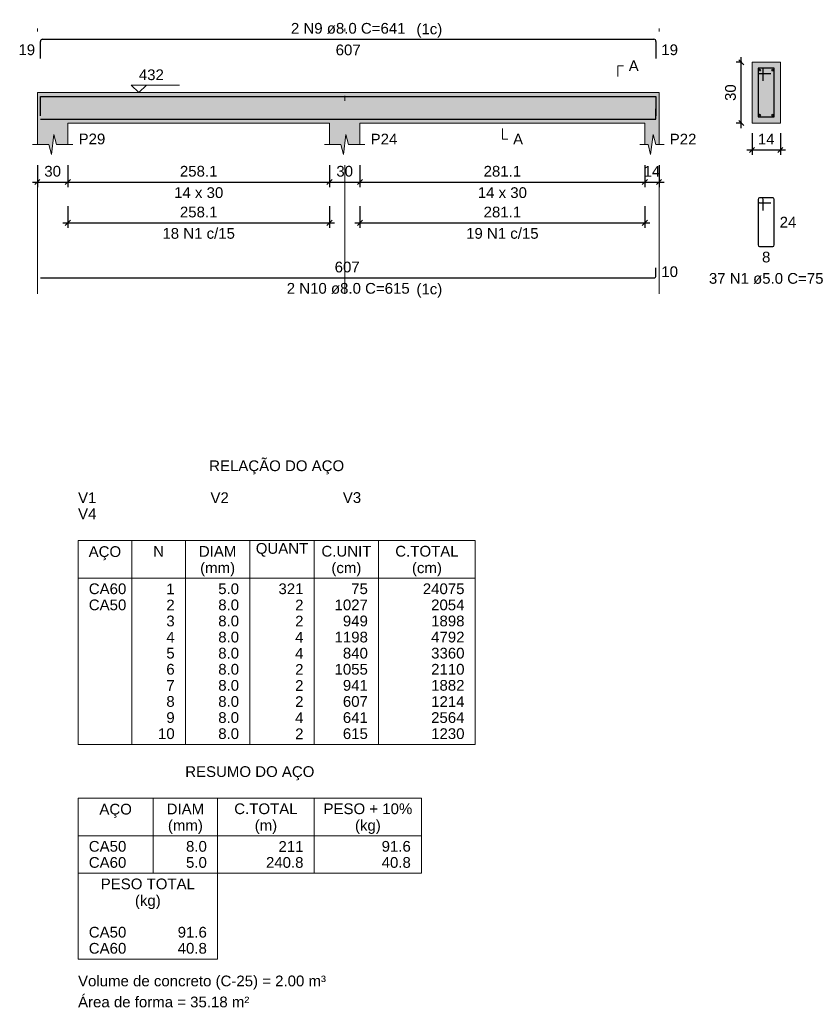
# Model space of a CAD drawing. Header units: millimetres. Extents: x 1852 to 2571, y -668 to -390.
# Tile 68 of 84: x 2504 to 2520, y -550 to -531. Entities that reach past the tile are written whole.
import ezdxf

# ---------------------------------------------------------------- set-up
doc = ezdxf.new("R2010")
doc.units = ezdxf.units.MM
doc.linetypes.add('DASHDOT', pattern=[25.4, 12.7, -6.35, 0, -6.35])
for name, color, linetype, lineweight in [('Descrição da armadura', 7, 'Continuous', 5), ('DT-Barras na forma', 1, 'Continuous', 30), ('DT-Barras no corte', 5, 'Continuous', 5), ('DT-Barras rebatidas', 1, 'Continuous', 30), ('DT-Cotas', 9, 'Continuous', 5), ('DT-Forma', 5, 'Continuous', 5), ('DT-Hachura forma vigas', 252, 'Continuous', 5), ('DT-Hachura seção vigas', 252, 'Continuous', 5), ('DT-Pontilhado', 9, 'DASHDOT', 5), ('DT-Relação do aço', 250, 'Continuous', 5), ('DT-Textos', 7, 'Continuous', 5), ('Textos armaduras', 7, 'Continuous', 5)]:
    doc.layers.add(name, color=color, linetype=linetype, lineweight=lineweight)
doc.styles.add('ARIAL', font='arial.ttf')
doc.styles.get("Standard").update_dxf_attribs({"font": 'arial.ttf'})
doc.dimstyles.new('UM_25.000000', dxfattribs={"dimtxt": 0.18, "dimasz": 0.1, "dimexe": 0.1, "dimexo": 0.2, "dimgap": 0, "dimtad": 1, "dimtih": 1, "dimtoh": 1, "dimdec": 1, "dimlfac": 25, "dimzin": 0, "dimdsep": 46, "dimtxsty": 'Standard', "dimcen": 0.09, "dimdle": 0.1, "dimadec": 1, "dimazin": 2, "dimtfac": 1, "dimtdec": 4, "dimtofl": 0, "dimtmove": 0, "dimatfit": 3, "dimfxl": 1, "dimtolj": 1, "dimarcsym": 0})
doc.dimstyles.new('UM_50.000000', dxfattribs={"dimtxt": 0.18, "dimasz": 0.1, "dimexe": 0.1, "dimexo": 0.2, "dimgap": 0, "dimtad": 1, "dimtih": 1, "dimtoh": 1, "dimdec": 1, "dimlfac": 50, "dimzin": 0, "dimdsep": 46, "dimtxsty": 'Standard', "dimcen": 0.09, "dimdle": 0.1, "dimadec": 1, "dimazin": 2, "dimtfac": 1, "dimtdec": 4, "dimtofl": 0, "dimtmove": 0, "dimatfit": 3, "dimfxl": 1, "dimtolj": 1, "dimarcsym": 0})

# ---------------------------------------------------------------- blocks, each defined once
blk = doc.blocks.new('_Oblique')
at = {"color": 0, "linetype": 'ByBlock', "lineweight": -2}
blk.add_line((-0.5, -0.5), (0.5, 0.5), dxfattribs=at)
blk = doc.blocks.new('*D1424')
at = {"layer": 'DT-Cotas', "color": 0, "lineweight": -2, "transparency": 16777216}
for p, q in [((2504.503, -533.471), (2504.503, -533.901)), ((2505.103, -533.471), (2505.103, -533.901)), ((2504.403, -533.801), (2505.203, -533.801))]:
    blk.add_line(p, q, dxfattribs=at)
at = {"layer": 'DT-Cotas', "color": 0, "lineweight": -2, "transparency": 16777216, "xscale": 0.1, "yscale": 0.1, "zscale": 0.1, "rotation": 180}
blk.add_blockref('_Oblique', (2504.503, -533.801), dxfattribs=at)
at = {"layer": 'DT-Cotas', "color": 0, "lineweight": -2, "transparency": 16777216, "xscale": 0.1, "yscale": 0.1, "zscale": 0.1}
blk.add_blockref('_Oblique', (2505.103, -533.801), dxfattribs=at)
at = {"layer": 'DT-Cotas', "color": 7, "transparency": 16777216, "insert": (2504.803, -533.589), "char_height": 0.2118, "attachment_point": 5, "rotation": 0.0057, "style": 'ARIAL'}
blk.add_mtext('\\A1;30', dxfattribs=at)
blk = doc.blocks.new('*D1425')
at = {"layer": 'DT-Cotas', "color": 0, "lineweight": -2, "transparency": 16777216}
for p, q in [((2505.103, -533.471), (2505.103, -533.901)), ((2510.265, -533.471), (2510.265, -533.901)), ((2505.003, -533.801), (2510.365, -533.801))]:
    blk.add_line(p, q, dxfattribs=at)
at = {"layer": 'DT-Cotas', "color": 0, "lineweight": -2, "transparency": 16777216, "xscale": 0.1, "yscale": 0.1, "zscale": 0.1, "rotation": 180}
blk.add_blockref('_Oblique', (2505.103, -533.801), dxfattribs=at)
at = {"layer": 'DT-Cotas', "color": 0, "lineweight": -2, "transparency": 16777216, "xscale": 0.1, "yscale": 0.1, "zscale": 0.1}
blk.add_blockref('_Oblique', (2510.265, -533.801), dxfattribs=at)
at = {"layer": 'DT-Cotas', "color": 7, "transparency": 16777216, "insert": (2507.684, -533.589), "char_height": 0.2118, "attachment_point": 5, "rotation": 0.0057, "style": 'ARIAL'}
blk.add_mtext('\\A1;258.1', dxfattribs=at)
blk = doc.blocks.new('*D1426')
at = {"layer": 'DT-Cotas', "color": 0, "lineweight": -2, "transparency": 16777216}
for p, q in [((2510.265, -533.471), (2510.265, -533.901)), ((2510.865, -533.471), (2510.865, -533.901)), ((2510.165, -533.801), (2510.965, -533.801))]:
    blk.add_line(p, q, dxfattribs=at)
at = {"layer": 'DT-Cotas', "color": 0, "lineweight": -2, "transparency": 16777216, "xscale": 0.1, "yscale": 0.1, "zscale": 0.1, "rotation": 180}
blk.add_blockref('_Oblique', (2510.265, -533.801), dxfattribs=at)
at = {"layer": 'DT-Cotas', "color": 0, "lineweight": -2, "transparency": 16777216, "xscale": 0.1, "yscale": 0.1, "zscale": 0.1}
blk.add_blockref('_Oblique', (2510.865, -533.801), dxfattribs=at)
at = {"layer": 'DT-Cotas', "color": 7, "transparency": 16777216, "insert": (2510.565, -533.589), "char_height": 0.2118, "attachment_point": 5, "rotation": 0.0057, "style": 'ARIAL'}
blk.add_mtext('\\A1;30', dxfattribs=at)
blk = doc.blocks.new('*D1427')
at = {"layer": 'DT-Cotas', "color": 0, "lineweight": -2, "transparency": 16777216}
for p, q in [((2510.865, -533.471), (2510.865, -533.901)), ((2516.487, -533.471), (2516.487, -533.901)), ((2510.765, -533.801), (2516.587, -533.801))]:
    blk.add_line(p, q, dxfattribs=at)
at = {"layer": 'DT-Cotas', "color": 0, "lineweight": -2, "transparency": 16777216, "xscale": 0.1, "yscale": 0.1, "zscale": 0.1, "rotation": 180}
blk.add_blockref('_Oblique', (2510.865, -533.801), dxfattribs=at)
at = {"layer": 'DT-Cotas', "color": 0, "lineweight": -2, "transparency": 16777216, "xscale": 0.1, "yscale": 0.1, "zscale": 0.1}
blk.add_blockref('_Oblique', (2516.487, -533.801), dxfattribs=at)
at = {"layer": 'DT-Cotas', "color": 7, "transparency": 16777216, "insert": (2513.676, -533.589), "char_height": 0.2118, "attachment_point": 5, "rotation": 0.0057, "style": 'ARIAL'}
blk.add_mtext('\\A1;281.1', dxfattribs=at)
blk = doc.blocks.new('*D1428')
at = {"layer": 'DT-Cotas', "color": 0, "lineweight": -2, "transparency": 16777216}
for p, q in [((2516.487, -533.471), (2516.487, -533.901)), ((2516.767, -533.471), (2516.767, -533.901)), ((2516.387, -533.801), (2516.867, -533.801))]:
    blk.add_line(p, q, dxfattribs=at)
at = {"layer": 'DT-Cotas', "color": 0, "lineweight": -2, "transparency": 16777216, "xscale": 0.1, "yscale": 0.1, "zscale": 0.1, "rotation": 180}
blk.add_blockref('_Oblique', (2516.487, -533.801), dxfattribs=at)
at = {"layer": 'DT-Cotas', "color": 0, "lineweight": -2, "transparency": 16777216, "xscale": 0.1, "yscale": 0.1, "zscale": 0.1}
blk.add_blockref('_Oblique', (2516.767, -533.801), dxfattribs=at)
at = {"layer": 'DT-Cotas', "color": 7, "transparency": 16777216, "insert": (2516.627, -533.589), "char_height": 0.2118, "attachment_point": 5, "rotation": 0.0057, "style": 'ARIAL'}
blk.add_mtext('\\A1;14', dxfattribs=at)
blk = doc.blocks.new('*D1429')
at = {"layer": 'DT-Cotas', "color": 0, "lineweight": -2, "transparency": 16777216}
for p, q in [((2505.103, -534.276), (2505.103, -534.706)), ((2510.265, -534.276), (2510.265, -534.706)), ((2505.003, -534.606), (2510.365, -534.606))]:
    blk.add_line(p, q, dxfattribs=at)
at = {"layer": 'DT-Cotas', "color": 0, "lineweight": -2, "transparency": 16777216, "xscale": 0.1, "yscale": 0.1, "zscale": 0.1, "rotation": 180}
blk.add_blockref('_Oblique', (2505.103, -534.606), dxfattribs=at)
at = {"layer": 'DT-Cotas', "color": 0, "lineweight": -2, "transparency": 16777216, "xscale": 0.1, "yscale": 0.1, "zscale": 0.1}
blk.add_blockref('_Oblique', (2510.265, -534.606), dxfattribs=at)
at = {"layer": 'DT-Cotas', "color": 7, "transparency": 16777216, "insert": (2507.684, -534.394), "char_height": 0.2118, "attachment_point": 5, "rotation": 0.0057, "style": 'ARIAL'}
blk.add_mtext('\\A1;258.1', dxfattribs=at)
blk = doc.blocks.new('*D1430')
at = {"layer": 'DT-Cotas', "color": 0, "lineweight": -2, "transparency": 16777216}
for p, q in [((2510.865, -534.276), (2510.865, -534.706)), ((2516.487, -534.276), (2516.487, -534.706)), ((2510.765, -534.606), (2516.587, -534.606))]:
    blk.add_line(p, q, dxfattribs=at)
at = {"layer": 'DT-Cotas', "color": 0, "lineweight": -2, "transparency": 16777216, "xscale": 0.1, "yscale": 0.1, "zscale": 0.1, "rotation": 180}
blk.add_blockref('_Oblique', (2510.865, -534.606), dxfattribs=at)
at = {"layer": 'DT-Cotas', "color": 0, "lineweight": -2, "transparency": 16777216, "xscale": 0.1, "yscale": 0.1, "zscale": 0.1}
blk.add_blockref('_Oblique', (2516.487, -534.606), dxfattribs=at)
at = {"layer": 'DT-Cotas', "color": 7, "transparency": 16777216, "insert": (2513.676, -534.394), "char_height": 0.2118, "attachment_point": 5, "rotation": 0.0057, "style": 'ARIAL'}
blk.add_mtext('\\A1;281.1', dxfattribs=at)
blk = doc.blocks.new('*D1431')
at = {"layer": 'DT-Cotas', "color": 0, "lineweight": -2, "transparency": 16777216}
for p, q in [((2518.402, -531.436), (2518.29, -531.436)), ((2518.39, -532.736), (2518.39, -531.336)), ((2518.402, -532.636), (2518.29, -532.636))]:
    blk.add_line(p, q, dxfattribs=at)
at = {"layer": 'DT-Cotas', "color": 0, "lineweight": -2, "transparency": 16777216, "xscale": 0.1, "yscale": 0.1, "zscale": 0.1}
for p, rotation in [((2518.39, -531.436), 90), ((2518.39, -532.636), 270)]:
    blk.add_blockref('_Oblique', p, dxfattribs=dict(at, rotation=rotation))
at = {"layer": 'DT-Cotas', "color": 7, "transparency": 16777216, "insert": (2518.178, -532.036), "char_height": 0.2118, "attachment_point": 5, "rotation": 90, "style": 'ARIAL'}
blk.add_mtext('\\A1;30', dxfattribs=at)
blk = doc.blocks.new('*D1432')
at = {"layer": 'DT-Cotas', "color": 0, "lineweight": -2, "transparency": 16777216}
for p, q in [((2518.602, -532.836), (2518.602, -533.266)), ((2519.162, -532.836), (2519.162, -533.266)), ((2518.502, -533.166), (2519.262, -533.166))]:
    blk.add_line(p, q, dxfattribs=at)
at = {"layer": 'DT-Cotas', "color": 0, "lineweight": -2, "transparency": 16777216, "xscale": 0.1, "yscale": 0.1, "zscale": 0.1, "rotation": 180}
blk.add_blockref('_Oblique', (2518.602, -533.166), dxfattribs=at)
at = {"layer": 'DT-Cotas', "color": 0, "lineweight": -2, "transparency": 16777216, "xscale": 0.1, "yscale": 0.1, "zscale": 0.1}
blk.add_blockref('_Oblique', (2519.162, -533.166), dxfattribs=at)
at = {"layer": 'DT-Cotas', "color": 7, "transparency": 16777216, "insert": (2518.882, -532.954), "char_height": 0.2118, "attachment_point": 5, "rotation": 0.0057, "style": 'ARIAL'}
blk.add_mtext('\\A1;14', dxfattribs=at)

msp = doc.modelspace()

# ---------------------------------------------------------------- hatches: boundary and pattern name
at = {"layer": 'DT-Hachura forma vigas', "linetype": 'Continuous'}
msp.add_hatch(color=256, dxfattribs=at).paths.add_polyline_path([(2516.7667, -533.0596), (2516.7667, -532.636), (2516.7667, -532.036), (2516.4867, -532.036), (2510.8651, -532.036), (2510.2651, -532.036), (2505.1035, -532.036), (2504.5035, -532.036), (2504.5035, -532.636), (2504.5035, -533.0596), (2504.7285, -533.0596), (2504.7785, -533.2596), (2504.8285, -532.8596), (2504.8785, -533.0596), (2505.1035, -533.0596), (2505.1035, -532.636), (2510.2651, -532.636), (2510.2651, -533.0596), (2510.4901, -533.0596), (2510.5401, -533.2596), (2510.5901, -532.8596), (2510.6401, -533.0596), (2510.8651, -533.0596), (2510.8651, -532.636), (2516.4867, -532.636), (2516.4867, -533.0596), (2516.5517, -533.0596), (2516.6017, -533.2596), (2516.6517, -532.8596), (2516.7017, -533.0596), (2516.7667, -533.0596)])
at = {"layer": 'DT-Hachura seção vigas', "linetype": 'Continuous'}
msp.add_hatch(color=256, dxfattribs=at).paths.add_polyline_path([(2518.6018, -532.636), (2518.6018, -532.636), (2519.1618, -532.636), (2519.1618, -531.436), (2518.6018, -531.436), (2518.6018, -532.636)])

# ---------------------------------------------------------------- linework, layer by layer
at = {"layer": 'DT-Barras na forma'}
for p, q in [((2518.8218, -531.556), (2518.7218, -531.556)), ((2518.7218, -531.556), (2518.7218, -532.516)), ((2519.0418, -531.556), (2518.7218, -531.556)), ((2518.7218, -531.556), (2518.7218, -531.656)), ((2518.7218, -531.656), (2518.9718, -531.656)), ((2518.8218, -531.806), (2518.8218, -531.556)), ((2519.0418, -532.516), (2519.0418, -531.556)), ((2518.7218, -532.516), (2519.0418, -532.516))]:
    msp.add_line(p, q, dxfattribs=at)
for points in [[(2504.5635, -532.4917), (2504.5635, -532.114), (2516.7067, -532.114), (2516.7067, -532.4917)], [(2504.5635, -532.558), (2516.7067, -532.558), (2516.7067, -532.358)]]:
    msp.add_lwpolyline(points, dxfattribs=at)
at = {"layer": 'DT-Barras no corte'}
for centre in [(2518.7578, -531.592), (2519.0058, -531.592), (2518.7578, -532.48), (2519.0058, -532.48)]:
    msp.add_circle(centre, 0.016, dxfattribs=at)
at = {"layer": 'DT-Barras rebatidas'}
for p, q in [((2504.5635, -531.3621), (2504.5635, -531.0244)), ((2504.6035, -530.9844), (2516.6667, -530.9844)), ((2516.7067, -531.0244), (2516.7067, -531.3621)), ((2518.7218, -534.1427), (2518.7218, -535.0427)), ((2518.7218, -534.1427), (2518.7218, -534.1827)), ((2518.7918, -534.1127), (2518.7518, -534.1127)), ((2519.0118, -534.1127), (2518.7518, -534.1127)), ((2518.8218, -534.3627), (2518.8218, -534.1427)), ((2519.0418, -535.0427), (2519.0418, -534.1427)), ((2518.7518, -534.2127), (2518.9718, -534.2127)), ((2518.7518, -535.0727), (2519.0118, -535.0727)), ((2516.7067, -535.6527), (2516.7067, -535.4927)), ((2504.5635, -535.6927), (2516.6667, -535.6927))]:
    msp.add_line(p, q, dxfattribs=at)
for centre, radius, start, end in [((2504.6035, -531.0244), 0.04, 90, 180), ((2516.6667, -531.0244), 0.04, 0, 90), ((2518.7518, -534.1427), 0.03, 90, 180), ((2518.7518, -534.1427), 0.03, 90, 180), ((2518.7518, -534.1827), 0.03, 180, 270), ((2518.7918, -534.1427), 0.03, 0, 90), ((2519.0118, -534.1427), 0.03, 0, 90), ((2518.7518, -535.0427), 0.03, 180, 270), ((2519.0118, -535.0427), 0.03, 270, 0), ((2516.6667, -535.6527), 0.04, 270, 0)]:
    msp.add_arc(centre, radius, start, end, dxfattribs=at)
at = {"layer": 'DT-Forma'}
for p, q in [((2519.1618, -531.436), (2518.6018, -531.436)), ((2518.6018, -531.436), (2518.6018, -531.436)), ((2518.6018, -531.436), (2518.6018, -532.636)), ((2519.1618, -532.636), (2519.1618, -531.436)), ((2519.1618, -531.436), (2519.1618, -531.436)), ((2504.5035, -532.036), (2505.1035, -532.036)), ((2505.1035, -532.036), (2510.2651, -532.036)), ((2510.2651, -532.036), (2510.8651, -532.036)), ((2510.8651, -532.036), (2516.4867, -532.036)), ((2516.4867, -532.036), (2516.7667, -532.036)), ((2504.5035, -532.636), (2504.5035, -533.0596)), ((2505.1035, -533.0596), (2505.1035, -532.636)), ((2505.1035, -532.636), (2510.2651, -532.636)), ((2510.2651, -532.636), (2510.2651, -533.0596)), ((2510.8651, -533.0596), (2510.8651, -532.636)), ((2510.8651, -532.636), (2516.4867, -532.636)), ((2516.4867, -532.636), (2516.4867, -533.0596)), ((2516.7667, -533.0596), (2516.7667, -532.636)), ((2518.6018, -532.636), (2519.1618, -532.636)), ((2518.6018, -532.636), (2518.6018, -532.636)), ((2519.1618, -532.636), (2519.1618, -532.636)), ((2504.7785, -533.2596), (2504.8285, -532.8596)), ((2504.8285, -532.8596), (2504.8785, -533.0596)), ((2510.5401, -533.2596), (2510.5901, -532.8596)), ((2510.5901, -532.8596), (2510.6401, -533.0596)), ((2516.6017, -533.2596), (2516.6517, -532.8596)), ((2516.6517, -532.8596), (2516.7017, -533.0596)), ((2504.4035, -533.0596), (2504.7285, -533.0596)), ((2504.7285, -533.0596), (2504.7785, -533.2596)), ((2504.8785, -533.0596), (2505.2035, -533.0596)), ((2510.1651, -533.0596), (2510.4901, -533.0596)), ((2510.4901, -533.0596), (2510.5401, -533.2596)), ((2510.6401, -533.0596), (2510.9651, -533.0596)), ((2516.3867, -533.0596), (2516.5517, -533.0596)), ((2516.5517, -533.0596), (2516.6017, -533.2596)), ((2516.7017, -533.0596), (2516.8667, -533.0596))]:
    msp.add_line(p, q, dxfattribs=at)
at = {"layer": 'DT-Forma', "linetype": 'Continuous'}
for p, q in [((2504.5035, -532.636), (2504.5035, -532.036)), ((2516.7667, -532.036), (2516.7667, -532.636))]:
    msp.add_line(p, q, dxfattribs=at)
at = {"layer": 'DT-Pontilhado', "ltscale": 0.2}
for p, q in [((2504.5035, -536.0104), (2504.5035, -530.7726)), ((2510.5651, -536.0104), (2510.5651, -530.7726)), ((2516.7667, -536.0104), (2516.7667, -530.7726))]:
    msp.add_line(p, q, dxfattribs=at)
at = {"layer": 'DT-Relação do aço', "linetype": 'Continuous'}
for p, q in [((2505.3044, -540.8779), (2513.141, -540.8779)), ((2505.3044, -540.8779), (2505.3044, -544.9021)), ((2506.3634, -540.8779), (2506.3634, -544.9021)), ((2507.4224, -540.8779), (2507.4224, -544.9021)), ((2508.6932, -540.8779), (2508.6932, -544.9021)), ((2509.964, -540.8779), (2509.964, -544.9021)), ((2511.2348, -540.8779), (2511.2348, -544.9021)), ((2513.141, -540.8779), (2513.141, -544.9021)), ((2505.3044, -541.6192), (2513.141, -541.6192)), ((2505.3044, -544.9021), (2513.141, -544.9021)), ((2505.3044, -545.9611), (2505.3044, -547.4437)), ((2505.3044, -545.9611), (2512.082, -545.9611)), ((2506.787, -545.9611), (2506.787, -547.4437)), ((2508.0578, -545.9611), (2508.0578, -547.4437)), ((2509.964, -545.9611), (2509.964, -547.4437)), ((2512.082, -545.9611), (2512.082, -547.4437)), ((2505.3044, -546.7024), (2512.082, -546.7024)), ((2505.3044, -547.4437), (2512.082, -547.4437)), ((2505.3044, -547.4437), (2505.3044, -549.1381)), ((2508.0578, -549.1381), (2508.0578, -547.4437)), ((2505.3044, -549.1381), (2508.0578, -549.1381))]:
    msp.add_line(p, q, dxfattribs=at)
at = {"layer": 'DT-Textos'}
for points in [[(2515.9572, -531.7183), (2515.9572, -531.5065), (2516.0631, -531.5065)], [(2506.652, -531.8878), (2506.5037, -532.036), (2506.3554, -531.8878), (2507.3085, -531.8878)], [(2513.6759, -532.7419), (2513.6759, -532.9537), (2513.7818, -532.9537)]]:
    msp.add_lwpolyline(points, dxfattribs=at)

# ---------------------------------------------------------------- texts
at = {"layer": 'Descrição da armadura', "linetype": 'Continuous', "char_height": 0.2118, "attachment_point": 8, "line_spacing_factor": 0.798, "style": 'ARIAL'}
for s, insert, width in [('2 N9 ø8.0 C=641', (2510.6351, -530.8785), 4.534748), ('18 N1 c/15', (2507.6843, -534.9235), 2.869342), ('19 N1 c/15', (2513.6759, -534.9235), 2.869342), ('37 N1 ø5.0 C=75', (2518.8818, -535.814), 4.534748), ('2 N10 ø8.0 C=615', (2510.6351, -536.0104), 4.8647)]:
    msp.add_mtext(s, dxfattribs=dict(at, insert=insert, width=width))
at = {"layer": 'DT-Relação do aço', "linetype": 'Continuous', "char_height": 0.2118, "line_spacing_factor": 0.798, "style": 'ARIAL'}
for s, insert, width, attachment_point in [('RELAÇÃO DO AÇO', (2509.223, -539.5714), 5.340655, 8), ('V1', (2505.3044, -540.1366), 0.725664, 7), ('V2', (2507.9166, -540.1366), 0.725664, 7), ('V3', (2510.5288, -540.1366), 0.725664, 7), ('V4', (2505.3044, -540.4543), 0.725664, 7), ('AÇO', (2505.834, -541.2654), 1.285627, 8), ('N', (2506.8929, -541.1956), 0.428446, 8), ('DIAM', (2508.0578, -541.1956), 1.483193, 8), ('QUANT', (2509.3286, -541.1956), 2.076471, 8), ('C.UNIT', (2510.5994, -541.1956), 1.977398, 8), ('C.TOTAL', (2512.1879, -541.1956), 2.505206, 8), ('(mm)', (2508.058, -541.5834), 1.383541, 8), ('(cm)', (2510.599, -541.5834), 1.185975, 8), ('(cm)', (2512.188, -541.5834), 1.185975, 8), ('CA60', (2505.5162, -541.9369), 1.484062, 7), ('1', (2507.2106, -541.9369), 0.329953, 9), ('5.0', (2508.4814, -541.9369), 0.824737, 9), ('321', (2509.7522, -541.9369), 0.989858, 9), ('75', (2511.023, -541.9369), 0.659905, 9), ('24075', (2512.9292, -541.9369), 1.649763, 9), ('CA50', (2505.5162, -542.2546), 1.484062, 7), ('2', (2507.2106, -542.2546), 0.329953, 9), ('8.0', (2508.4814, -542.2546), 0.824737, 9), ('2', (2509.7522, -542.2546), 0.329953, 9), ('1027', (2511.023, -542.2546), 1.31981, 9), ('2054', (2512.9292, -542.2546), 1.31981, 9), ('3', (2507.2106, -542.5723), 0.329953, 9), ('8.0', (2508.4814, -542.5723), 0.824737, 9), ('2', (2509.7522, -542.5723), 0.329953, 9), ('949', (2511.023, -542.5723), 0.989858, 9), ('1898', (2512.9292, -542.5723), 1.31981, 9), ('4', (2507.2106, -542.89), 0.329953, 9), ('8.0', (2508.4814, -542.89), 0.824737, 9), ('4', (2509.7522, -542.89), 0.329953, 9), ('1198', (2511.023, -542.89), 1.31981, 9), ('4792', (2512.9292, -542.89), 1.31981, 9), ('8.0', (2508.4814, -543.2077), 0.824737, 9), ('840', (2511.023, -543.2077), 0.989858, 9), ('3360', (2512.9292, -543.2077), 1.31981, 9), ('5', (2507.2106, -543.2077), 0.329953, 9), ('4', (2509.7522, -543.2077), 0.329953, 9), ('6', (2507.2106, -543.5254), 0.329953, 9), ('8.0', (2508.4814, -543.5254), 0.824737, 9), ('2', (2509.7522, -543.5254), 0.329953, 9), ('1055', (2511.023, -543.5254), 1.31981, 9), ('2110', (2512.9292, -543.5254), 1.31981, 9), ('7', (2507.2106, -543.8431), 0.329953, 9), ('8.0', (2508.4814, -543.8431), 0.824737, 9), ('2', (2509.7522, -543.8431), 0.329953, 9), ('941', (2511.023, -543.8431), 0.989858, 9), ('1882', (2512.9292, -543.8431), 1.31981, 9), ('8', (2507.2106, -544.1608), 0.329953, 9), ('8.0', (2508.4814, -544.1608), 0.824737, 9), ('2', (2509.7522, -544.1608), 0.329953, 9), ('607', (2511.023, -544.1608), 0.989858, 9), ('1214', (2512.9292, -544.1608), 1.31981, 9), ('9', (2507.2106, -544.4785), 0.329953, 9), ('8.0', (2508.4814, -544.4785), 0.824737, 9), ('4', (2509.7522, -544.4785), 0.329953, 9), ('641', (2511.023, -544.4785), 0.989858, 9), ('2564', (2512.9292, -544.4785), 1.31981, 9), ('10', (2507.2106, -544.7962), 0.659905, 9), ('8.0', (2508.4814, -544.7962), 0.824737, 9), ('2', (2509.7522, -544.7962), 0.329953, 9), ('615', (2511.023, -544.7962), 0.989858, 9), ('1230', (2512.9292, -544.7962), 1.31981, 9), ('RESUMO DO AÇO', (2508.693, -545.6074), 5.109195, 8), ('DIAM', (2507.4224, -546.2788), 1.483193, 8), ('C.TOTAL', (2509.0109, -546.2788), 2.505206, 8), ('PESO + 10%', (2511.023, -546.2788), 3.512155, 8), ('AÇO', (2506.046, -546.3484), 1.285627, 8), ('(mm)', (2507.422, -546.6664), 1.383541, 8), ('(m)', (2509.011, -546.6664), 0.889337, 8), ('(kg)', (2511.023, -546.6664), 1.021723, 8), ('CA50', (2505.5162, -547.0201), 1.484062, 7), ('8.0', (2507.846, -547.0201), 0.824737, 9), ('211', (2509.7522, -547.0201), 0.989858, 9), ('91.6', (2511.8702, -547.0201), 1.154689, 9), ('CA60', (2505.5162, -547.3378), 1.484062, 7), ('5.0', (2507.846, -547.3378), 0.824737, 9), ('240.8', (2509.7522, -547.3378), 1.484642, 9), ('40.8', (2511.8702, -547.3378), 1.154689, 9), ('PESO TOTAL', (2506.6811, -547.7614), 3.725364, 8), ('(kg)', (2506.681, -548.1494), 1.021723, 8), ('CA50', (2505.5162, -548.7145), 1.484062, 7), ('91.6', (2507.846, -548.7145), 1.154689, 9), ('CA60', (2505.5162, -549.0322), 1.484062, 7), ('40.8', (2507.846, -549.0322), 1.154689, 9), ('Volume de concreto (C-25) = 2.00 m³', (2505.304, -549.7374), 9.809933, 7), ('Área de forma = 35.18 m²', (2505.3044, -550.0912), 6.776629, 7)]:
    msp.add_mtext(s, dxfattribs=dict(at, insert=insert, width=width, attachment_point=attachment_point))
at = {"layer": 'DT-Textos', "char_height": 0.2118, "line_spacing_factor": 0.798, "style": 'ARIAL'}
for s, insert, attachment_point in [('(1c)', (2511.9806, -530.9488), 7), ('A', (2516.169, -531.6124), 7), ('432', (2506.5037, -531.7925), 7), ('P29', (2505.3153, -533.0596), 7), ('P24', (2511.0769, -533.0596), 7), ('A', (2513.8877, -533.0596), 7), ('P22', (2516.9785, -533.0596), 7), ('14 x 30', (2507.6843, -534.1186), 8), ('14 x 30', (2513.6759, -534.1186), 8), ('(1c)', (2511.9806, -536.0808), 7)]:
    msp.add_mtext(s, dxfattribs=dict(at, insert=insert, attachment_point=attachment_point))
at = {"layer": 'Textos armaduras', "linetype": 'Continuous', "char_height": 0.2118, "attachment_point": 7, "line_spacing_factor": 0.798, "style": 'ARIAL'}
for s, insert, width in [('19', (2504.1276, -531.2992), 0.659905), ('607', (2510.3876, -531.3021), 0.989858), ('19', (2516.8126, -531.2992), 0.659905), ('24', (2519.1477, -534.6986), 0.659905), ('8', (2518.7993, -535.3904), 0.329953), ('607', (2510.3676, -535.5868), 0.989858), ('10', (2516.8126, -535.6786), 0.659905)]:
    msp.add_mtext(s, dxfattribs=dict(at, insert=insert, width=width))

# ---------------------------------------------------------------- dimensions: what is measured, and where the dimension line sits
at = {"layer": 'DT-Cotas'}
dim = msp.add_linear_dim(base=(2518.39, -531.436), p1=(2518.6018, -532.636), p2=(2518.6018, -531.436), angle=90, dimstyle='UM_25.000000', override={"dimtxt": 0.2118, "dimasz": 0.1, "dimexe": 0.1, "dimexo": 0.2, "dimtad": 1, "dimtih": 0, "dimtoh": 0, "dimdec": 1, "dimlfac": 25, "dimzin": 8, "dimtxsty": 'ARIAL', "dimblk": 'Oblique', "dimblk1": 'Oblique', "dimblk2": 'Oblique', "dimsah": 1, "dimdle": 0.1, "dimse1": 0, "dimse2": 0, "dimclrt": 7, "dimadec": 1, "dimazin": 3, "dimtmove": 2, "dimldrblk": 'Oblique'}, dxfattribs=at)
dim.commit()
dim.dimension.update_dxf_attribs({"geometry": '*D1431', "text_midpoint": (2518.1782, -532.036), "dimtype": 160, "text_rotation": 90})
for base, p1, p2, dimstyle, override, picture, middle in [((2519.1618, -533.1655), (2518.6018, -532.636), (2519.1618, -532.636), 'UM_25.000000', {"dimtxt": 0.2118, "dimasz": 0.1, "dimexe": 0.1, "dimexo": 0.2, "dimtad": 1, "dimtih": 0, "dimtoh": 0, "dimdec": 1, "dimlfac": 25, "dimzin": 8, "dimtxsty": 'ARIAL', "dimblk": 'Oblique', "dimblk1": 'Oblique', "dimblk2": 'Oblique', "dimsah": 1, "dimdle": 0.1, "dimse1": 0, "dimse2": 0, "dimclrt": 7, "dimadec": 1, "dimazin": 3, "dimtmove": 2, "dimldrblk": 'Oblique'}, '*D1432', (2518.8818, -532.9537)), ((2505.1035, -533.8009), (2504.5035, -533.2714), (2505.1035, -533.2714), 'UM_50.000000', {"dimtxt": 0.2118, "dimasz": 0.1, "dimexe": 0.1, "dimexo": 0.2, "dimtad": 1, "dimtih": 0, "dimtoh": 0, "dimdec": 1, "dimlfac": 50, "dimzin": 8, "dimtxsty": 'ARIAL', "dimblk": 'Oblique', "dimblk1": 'Oblique', "dimblk2": 'Oblique', "dimsah": 1, "dimdle": 0.1, "dimse1": 0, "dimse2": 0, "dimclrt": 7, "dimadec": 1, "dimazin": 3, "dimtmove": 2, "dimldrblk": 'Oblique'}, '*D1424', (2504.8035, -533.5891)), ((2510.2651, -533.8009), (2505.1035, -533.2714), (2510.2651, -533.2714), 'UM_50.000000', {"dimtxt": 0.2118, "dimasz": 0.1, "dimexe": 0.1, "dimexo": 0.2, "dimtad": 1, "dimtih": 0, "dimtoh": 0, "dimdec": 1, "dimlfac": 50, "dimzin": 8, "dimtxsty": 'ARIAL', "dimblk": 'Oblique', "dimblk1": 'Oblique', "dimblk2": 'Oblique', "dimsah": 1, "dimdle": 0.1, "dimse1": 0, "dimse2": 0, "dimclrt": 7, "dimadec": 1, "dimazin": 3, "dimtmove": 2, "dimldrblk": 'Oblique'}, '*D1425', (2507.6843, -533.5891)), ((2510.8651, -533.8009), (2510.2651, -533.2714), (2510.8651, -533.2714), 'UM_50.000000', {"dimtxt": 0.2118, "dimasz": 0.1, "dimexe": 0.1, "dimexo": 0.2, "dimtad": 1, "dimtih": 0, "dimtoh": 0, "dimdec": 1, "dimlfac": 50, "dimzin": 8, "dimtxsty": 'ARIAL', "dimblk": 'Oblique', "dimblk1": 'Oblique', "dimblk2": 'Oblique', "dimsah": 1, "dimdle": 0.1, "dimse1": 0, "dimse2": 0, "dimclrt": 7, "dimadec": 1, "dimazin": 3, "dimtmove": 2, "dimldrblk": 'Oblique'}, '*D1426', (2510.5651, -533.5891)), ((2516.4867, -533.8009), (2510.8651, -533.2714), (2516.4867, -533.2714), 'UM_50.000000', {"dimtxt": 0.2118, "dimasz": 0.1, "dimexe": 0.1, "dimexo": 0.2, "dimtad": 1, "dimtih": 0, "dimtoh": 0, "dimdec": 1, "dimlfac": 50, "dimzin": 8, "dimtxsty": 'ARIAL', "dimblk": 'Oblique', "dimblk1": 'Oblique', "dimblk2": 'Oblique', "dimsah": 1, "dimdle": 0.1, "dimse1": 0, "dimse2": 0, "dimclrt": 7, "dimadec": 1, "dimazin": 3, "dimtmove": 2, "dimldrblk": 'Oblique'}, '*D1427', (2513.6759, -533.5891)), ((2516.7667, -533.8009), (2516.4867, -533.2714), (2516.7667, -533.2714), 'UM_50.000000', {"dimtxt": 0.2118, "dimasz": 0.1, "dimexe": 0.1, "dimexo": 0.2, "dimtad": 1, "dimtih": 0, "dimtoh": 0, "dimdec": 1, "dimlfac": 50, "dimzin": 8, "dimtxsty": 'ARIAL', "dimblk": 'Oblique', "dimblk1": 'Oblique', "dimblk2": 'Oblique', "dimsah": 1, "dimdle": 0.1, "dimse1": 0, "dimse2": 0, "dimclrt": 7, "dimadec": 1, "dimazin": 3, "dimtmove": 2, "dimldrblk": 'Oblique'}, '*D1428', (2516.6267, -533.5891)), ((2510.2651, -534.6058), (2505.1035, -534.0763), (2510.2651, -534.0763), 'UM_50.000000', {"dimtxt": 0.2118, "dimasz": 0.1, "dimexe": 0.1, "dimexo": 0.2, "dimtad": 1, "dimtih": 0, "dimtoh": 0, "dimdec": 1, "dimlfac": 50, "dimzin": 8, "dimtxsty": 'ARIAL', "dimblk": 'Oblique', "dimblk1": 'Oblique', "dimblk2": 'Oblique', "dimsah": 1, "dimdle": 0.1, "dimse1": 0, "dimse2": 0, "dimclrt": 7, "dimadec": 1, "dimazin": 3, "dimtmove": 2, "dimldrblk": 'Oblique'}, '*D1429', (2507.6843, -534.394)), ((2516.4867, -534.6058), (2510.8651, -534.0763), (2516.4867, -534.0763), 'UM_50.000000', {"dimtxt": 0.2118, "dimasz": 0.1, "dimexe": 0.1, "dimexo": 0.2, "dimtad": 1, "dimtih": 0, "dimtoh": 0, "dimdec": 1, "dimlfac": 50, "dimzin": 8, "dimtxsty": 'ARIAL', "dimblk": 'Oblique', "dimblk1": 'Oblique', "dimblk2": 'Oblique', "dimsah": 1, "dimdle": 0.1, "dimse1": 0, "dimse2": 0, "dimclrt": 7, "dimadec": 1, "dimazin": 3, "dimtmove": 2, "dimldrblk": 'Oblique'}, '*D1430', (2513.6759, -534.394))]:
    dim = msp.add_linear_dim(base=base, p1=p1, p2=p2, dimstyle=dimstyle, override=override, dxfattribs=at)
    dim.commit()
    dim.dimension.update_dxf_attribs({"geometry": picture, "text_midpoint": middle, "dimtype": 160, "text_rotation": 0.00573})

doc.saveas('drawing.dxf')
